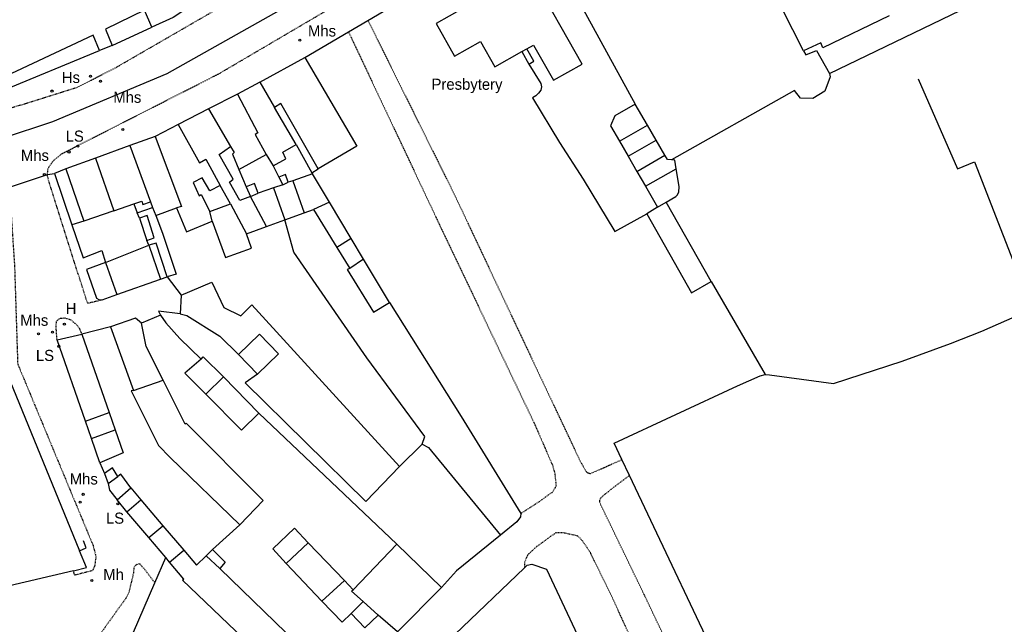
# Model space of a CAD drawing. Header units: metres. Extents: x 611948 to 1225781, y 656699 to 1316021.
# Tile 75 of 169: x 612887 to 613065, y 658626 to 658734. Entities that reach past the tile are written whole.
import ezdxf

# ---------------------------------------------------------------- set-up
doc = ezdxf.new("R2010")
doc.units = ezdxf.units.M
doc.linetypes.add('4696-12$0$PECK', pattern=[0.2, 0.1, -0.1])
for name, color, linetype in [('4696-12$0$BLD_INN_W', 253, 'Continuous'), ('4696-12$0$BLD_OTL_P', 253, 'Continuous'), ('4696-12$0$BLD_OTL_S', 253, 'Continuous'), ('4696-12$0$GEN_LIN_D', 253, 'Continuous'), ('4696-12$0$GEN_PCK_D', 253, '4696-12$0$PECK'), ('4696-12$0$OTHER_SYM', 253, 'Continuous'), ('4696-12$0$POLE_SYMB', 253, 'Continuous'), ('4696-12$0$ROADS', 253, 'Continuous'), ('4696-12$0$ROADS_CTR', 253, 'Continuous'), ('4696-12$0$ROADS_PCK', 253, '4696-12$0$PECK')]:
    doc.layers.add(name, color=color, linetype=linetype)
doc.styles.add('4696-12$0$STANDARD', font='txt')

# ---------------------------------------------------------------- blocks, each defined once
blk = doc.blocks.new('4696-12$0$13', base_point=(160450.170478, 242323.105036))
blk.add_circle((160450.170478, 242323.105036), 0.187958)
blk = doc.blocks.new('4696-12')
at = {"layer": '4696-12$0$BLD_INN_W', "flags": 128}
for points in [[(612977.943, 658728.718), (612978.833, 658729.218)], [(612930.763, 658723.192), (612933.417, 658718.672)], [(612926.692, 658721.076), (612930.377, 658714.089), (612929.926, 658713.774), (612931.885, 658710.185)], [(612921.526, 658718.407), (612925.477, 658711.62)], [(613000.572, 658715.481), (612998.371, 658719.275)], [(612916.035, 658715.57), (612919.901, 658708.654), (612921.03, 658709.339), (612923.572, 658704.593)], [(612995.542, 658712.58), (613000.572, 658715.481)], [(613002.134, 658712.789), (613000.572, 658715.481)], [(612911.897, 658713.433), (612916.643, 658700.784), (612915.733, 658700.586)], [(612997.097, 658709.882), (613002.134, 658712.789)], [(613003.708, 658710.074), (613002.134, 658712.789)], [(612907.32, 658711.779), (612911.036, 658701.628)], [(612901.135, 658709.544), (612904.466, 658700.037)], [(612998.692, 658707.115), (613003.708, 658710.074)], [(613004.933, 658709.21), (613004.177, 658709.266), (613003.708, 658710.074)], [(613000.207, 658704.489), (613005.771, 658707.596)], [(612933.199, 658704.147), (612935.262, 658698.403)], [(612934.874, 658704.711), (612935.88, 658705.191)], [(612936.662, 658705.46), (612938.756, 658699.675)], [(612929.076, 658702.603), (612930.435, 658703.217)], [(612931.965, 658697.202), (612929.076, 658702.603)], [(612904.466, 658700.037), (612908.017, 658701.289)], [(612908.017, 658701.289), (612909.458, 658701.796), (612909.675, 658701.141), (612911.036, 658701.628)], [(612908.017, 658701.289), (612908.631, 658699.691)], [(612911.036, 658701.628), (612911.414, 658700.62)], [(612925.447, 658701.28), (612928.334, 658695.881)], [(612943.281, 658701.569), (612940.432, 658700.285)], [(613002.381, 658700.716), (613003.938, 658701.563)], [(612904.466, 658700.037), (612899.019, 658698.19)], [(612909.043, 658698.688), (612910.399, 658694.704)], [(612922.187, 658698.186), (612921.717, 658699.929)], [(612947.212, 658695.013), (612944.635, 658693.445)], [(612902.925, 658690.708), (612910.733, 658693.836)], [(612910.733, 658693.836), (612912.823, 658687.689)], [(612949.415, 658691.338), (612946.964, 658689.656)], [(612907.964, 658667.672), (612913.306, 658669.523)], [(612899.339, 658662.097), (612903.592, 658663.669)], [(612900.431, 658658.974), (612904.674, 658660.575)], [(612906.806, 658645.799), (612909.33, 658647.952)], [(612910.728, 658641.153), (612913.291, 658643.28)], [(612935.475, 658636.454), (612939.479, 658640.193)], [(612914.47, 658636.722), (612917.028, 658638.872)], [(612921.077, 658637.82), (612923.523, 658635.57)], [(612941.942, 658629.698), (612945.972, 658633.408)], [(612949.345, 658629.607), (612947.266, 658631.47), (612947.561, 658631.749)], [(612947.21, 658627.481), (612949.345, 658629.607)], [(612949.345, 658629.607), (612952.062, 658627.181)]]:
    blk.add_lwpolyline(points, dxfattribs=at)
at = {"layer": '4696-12$0$BLD_OTL_P', "flags": 128}
for points in [[(612908.631, 658699.691), (612911.414, 658700.62)], [(612909.043, 658698.688), (612908.631, 658699.691)], [(612910.399, 658694.704), (612911.71, 658695.164), (612910.429, 658699.175), (612909.043, 658698.688)], [(612912.077, 658694.221), (612910.733, 658693.836)], [(612898.649, 658677.809), (612903.592, 658663.669)], [(612926.903, 658674.127), (612930.326, 658670.577)], [(612907.558, 658667.561), (612912.473, 658657.71), (612914.578, 658655.596), (612927.162, 658643.448)], [(612927.162, 658643.448), (612931.36, 658647.832)], [(612947.561, 658631.749), (612955.41, 658639.972)], [(612917.028, 658638.872), (612919.344, 658636.14)], [(612935.475, 658636.454), (612933.089, 658639.085)], [(612947.21, 658627.481), (612945.569, 658625.91), (612941.942, 658629.698)]]:
    blk.add_lwpolyline(points, dxfattribs=at)
at = {"layer": '4696-12$0$BLD_OTL_S', "flags": 128}
for points in [[(612980.825, 658751.345), (612998.371, 658719.275)], [(612978.833, 658729.218), (612980.069, 658729.914), (612983.65, 658723.551), (612988.807, 658726.453), (612979.781, 658742.496), (612978.093, 658741.546), (612977.654, 658742.326), (612972.057, 658739.178), (612971.791, 658739.652), (612966.906, 658736.904), (612967.172, 658736.43), (612962.501, 658733.802), (612965.825, 658727.894), (612970.496, 658730.522), (612973.058, 658725.97), (612977.943, 658728.718)], [(613028.718, 658728.876), (613022.941, 658740.276)], [(612911.316, 658733.16), (612909.955, 658736.178), (612902.967, 658732.775), (612904.148, 658729.853)], [(612917.579, 658736.502), (612915.14, 658734.893), (612911.316, 658733.16)], [(612901.882, 658728.915), (612900.704, 658731.709), (612882.9, 658723.346), (612883.336, 658721.932)], [(612904.148, 658729.853), (612901.882, 658728.915)], [(612977.943, 658728.718), (612979.204, 658726.478)], [(612979.204, 658726.478), (612980.093, 658726.979), (612978.833, 658729.218)], [(613028.718, 658728.876), (613029.097, 658728.128), (613031.038, 658728.953), (613033.368, 658724.765)], [(612930.763, 658723.192), (612938.833, 658727.684)], [(612938.833, 658727.684), (612948.235, 658711.662), (612941.237, 658707.594)], [(613033.368, 658724.765), (613033.487, 658724.184), (613032.52, 658721.605), (613030.407, 658720.275), (613028.171, 658720.356), (613027.096, 658721.711), (613004.933, 658709.21)], [(612930.763, 658723.192), (612926.692, 658721.076)], [(612930.763, 658723.192), (612933.417, 658718.672)], [(612926.692, 658721.076), (612921.526, 658718.407)], [(612926.692, 658721.076), (612930.377, 658714.089), (612929.926, 658713.774), (612931.885, 658710.185)], [(612921.526, 658718.407), (612916.035, 658715.57)], [(612921.526, 658718.407), (612925.477, 658711.62)], [(612941.237, 658707.594), (612934.529, 658719.373), (612933.417, 658718.672)], [(612937.307, 658711.978), (612933.417, 658718.672)], [(612998.371, 658719.275), (612994.683, 658717.163), (612993.934, 658715.368), (612995.542, 658712.58)], [(613000.572, 658715.481), (612998.371, 658719.275)], [(612916.035, 658715.57), (612911.897, 658713.433)], [(612916.035, 658715.57), (612919.901, 658708.654), (612921.03, 658709.339), (612923.572, 658704.593)], [(613002.134, 658712.789), (613000.572, 658715.481)], [(612911.897, 658713.433), (612907.32, 658711.779)], [(612911.897, 658713.433), (612916.643, 658700.784), (612915.733, 658700.586)], [(613003.708, 658710.074), (613002.134, 658712.789)], [(612907.32, 658711.779), (612901.135, 658709.544)], [(612907.32, 658711.779), (612911.036, 658701.628)], [(612929.076, 658702.603), (612927.136, 658701.901), (612925.261, 658705.188), (612925.935, 658705.737), (612923.399, 658710.203), (612925.477, 658711.62)], [(612925.477, 658711.62), (612926.11, 658710.516), (612925.837, 658710.231), (612926.965, 658707.46)], [(612933.149, 658708.128), (612935.458, 658709.398), (612934.873, 658710.604), (612937.307, 658711.978)], [(612995.542, 658712.58), (612997.097, 658709.882)], [(612901.135, 658709.544), (612895.817, 658707.622)], [(612926.965, 658707.46), (612931.885, 658710.185)], [(612931.885, 658710.185), (612933.149, 658708.128)], [(612997.097, 658709.882), (612998.692, 658707.115)], [(613004.933, 658709.21), (613004.177, 658709.266), (613003.708, 658710.074)], [(613005.771, 658707.596), (613005.501, 658709.168), (613004.933, 658709.21)], [(612895.817, 658707.622), (612899.019, 658698.19)], [(613003.938, 658701.563), (613005.691, 658702.613), (613005.925, 658702.83), (613006.24, 658703.382), (613006.315, 658704.435), (613005.771, 658707.596)], [(612923.572, 658704.593), (612921.713, 658703.612), (612920.367, 658705.946), (612918.708, 658705.148), (612919.827, 658702.707), (612920.178, 658702.944), (612921.717, 658699.929)], [(612935.88, 658705.191), (612935.367, 658706.551), (612934.183, 658706.093)], [(612934.183, 658706.093), (612934.874, 658704.711)], [(612940.217, 658706.681), (612936.662, 658705.46)], [(612943.281, 658701.569), (612940.217, 658706.681)], [(612998.692, 658707.115), (613000.207, 658704.489)], [(612925.447, 658701.28), (612923.572, 658704.593)], [(612930.435, 658703.217), (612929.788, 658704.957), (612928.277, 658704.339)], [(612928.277, 658704.339), (612929.076, 658702.603)], [(612933.199, 658704.147), (612930.435, 658703.217)], [(612934.874, 658704.711), (612933.199, 658704.147)], [(612934.874, 658704.711), (612935.88, 658705.191)], [(612936.662, 658705.46), (612935.88, 658705.191)], [(613000.207, 658704.489), (613002.381, 658700.716)], [(612929.076, 658702.603), (612930.435, 658703.217)], [(612931.965, 658697.202), (612929.076, 658702.603)], [(612911.036, 658701.628), (612911.414, 658700.62)], [(612911.414, 658700.62), (612911.978, 658699.184)], [(612911.978, 658699.184), (612915.733, 658700.586)], [(612915.733, 658700.586), (612917.555, 658696.231), (612922.187, 658698.186)], [(612921.717, 658699.929), (612925.447, 658701.28)], [(612925.447, 658701.28), (612928.334, 658695.881)], [(612938.756, 658699.675), (612940.432, 658700.285)], [(612943.281, 658701.569), (612940.432, 658700.285)], [(612940.432, 658700.285), (612944.635, 658693.445)], [(612947.212, 658695.013), (612943.281, 658701.569)], [(613002.381, 658700.716), (613000.452, 658699.506)], [(613012.047, 658687.285), (613003.938, 658701.563)], [(612935.262, 658698.403), (612938.756, 658699.675)], [(613000.452, 658699.506), (613008.535, 658685.278), (613012.047, 658687.285)], [(612899.019, 658698.19), (612896.849, 658697.508)], [(612896.849, 658697.508), (612898.909, 658691.558), (612902.259, 658692.85), (612902.925, 658690.708)], [(612922.187, 658698.186), (612924.539, 658691.633), (612929.254, 658693.284), (612928.334, 658695.881)], [(612928.334, 658695.881), (612931.965, 658697.202)], [(612931.965, 658697.202), (612935.262, 658698.403)], [(612949.415, 658691.338), (612947.212, 658695.013)], [(612910.733, 658693.836), (612910.399, 658694.704)], [(612914.074, 658688.127), (612912.077, 658694.221)], [(612944.635, 658693.445), (612946.964, 658689.656)], [(612885.052, 658690.008), (612885.703, 658669.479), (612898.275, 658638.778)], [(612902.925, 658690.708), (612904.972, 658684.932)], [(612946.964, 658689.656), (612946.46, 658689.441), (612951.2, 658681.746), (612954.108, 658683.51)], [(612954.108, 658683.51), (612949.415, 658691.338)], [(612912.823, 658687.689), (612914.074, 658688.127)], [(612904.972, 658684.932), (612912.823, 658687.689)], [(612909.403, 658679.795), (612908.367, 658680.687), (612903.853, 658679.141)], [(612903.853, 658679.141), (612907.964, 658667.672)], [(612913.306, 658669.523), (612910.281, 658675.572), (612909.403, 658679.795)], [(612894.2, 658676.798), (612898.649, 658677.809)], [(612930.326, 658670.577), (612934.138, 658674.237), (612930.707, 658677.796), (612926.903, 658674.127)], [(612899.339, 658662.097), (612894.2, 658676.798)], [(612931.36, 658647.832), (612917.466, 658661.756), (612917.293, 658661.549), (612913.306, 658669.523)], [(612924.197, 658670.082), (612921.037, 658666.971)], [(612930.592, 658663.586), (612924.197, 658670.082)], [(612907.964, 658667.672), (612907.558, 658667.561)], [(612921.037, 658666.971), (612927.433, 658660.475), (612930.592, 658663.586)], [(612903.592, 658663.669), (612904.674, 658660.575)], [(612900.431, 658658.974), (612899.339, 658662.097)], [(612904.674, 658660.575), (612906.123, 658656.428), (612901.947, 658654.637)], [(612901.947, 658654.637), (612900.431, 658658.974)], [(612905.177, 658652.166), (612904.203, 658653.695), (612902.752, 658652.672)], [(612902.752, 658652.672), (612903.4, 658650.883)], [(612903.4, 658650.883), (612905.177, 658652.166)], [(612905.015, 658647.92), (612907.481, 658650.133)], [(612907.481, 658650.133), (612909.33, 658647.952)], [(612906.806, 658645.799), (612905.015, 658647.92)], [(612909.33, 658647.952), (612913.291, 658643.28)], [(612910.728, 658641.153), (612906.806, 658645.799)], [(612913.291, 658643.28), (612917.028, 658638.872)], [(612933.089, 658639.085), (612936.977, 658642.806), (612939.479, 658640.193)], [(612913.796, 658637.52), (612910.728, 658641.153)], [(612939.479, 658640.193), (612945.972, 658633.408)], [(612955.41, 658639.972), (612963.506, 658632.145)], [(612897.178, 658635.175), (612899.528, 658635.725), (612898.275, 658638.778)], [(612921.077, 658637.82), (612922.204, 658638.996)], [(612922.204, 658638.996), (612924.514, 658636.684), (612923.523, 658635.57)], [(612914.47, 658636.722), (612913.796, 658637.52)], [(612933.25, 658617.711), (612916.837, 658633.443), (612917.061, 658633.651), (612914.47, 658636.722)], [(612919.344, 658636.14), (612921.077, 658637.82)], [(612941.942, 658629.698), (612935.475, 658636.454)], [(612897.178, 658635.175), (612872.006, 658629.277)], [(612923.523, 658635.57), (612937.491, 658622.036)], [(612945.972, 658633.408), (612947.561, 658631.749)], [(612963.506, 658632.145), (612955.526, 658624.122)], [(612952.062, 658627.181), (612949.684, 658624.897), (612947.21, 658627.481)], [(612955.526, 658624.122), (612952.062, 658627.181)]]:
    blk.add_lwpolyline(points, dxfattribs=at)
at = {"layer": '4696-12$0$GEN_LIN_D', "flags": 128}
for points in [[(612950.225, 658734.342), (612956.029, 658737.739), (612963.432, 658741.913), (612980.825, 658751.345)], [(613033.368, 658724.765), (613070.478, 658742.747)], [(612946.723, 658732.293), (612950.225, 658734.342)], [(613044.13, 658735.165), (613032.179, 658729.431), (613031.801, 658730.313), (613028.718, 658728.876)], [(612904.148, 658729.853), (612911.316, 658733.16)], [(612938.833, 658727.684), (612946.723, 658732.293)], [(612884.131, 658721.594), (612901.882, 658728.915)], [(612979.204, 658726.478), (612981.362, 658722.993), (612981.519, 658722.37), (612981.348, 658721.751), (612980.961, 658721.24), (612980.447, 658720.767), (612979.853, 658720.397), (612984.753, 658712.349), (612989.012, 658705.71), (612994.705, 658696.282), (613000.452, 658699.506)], [(613049.358, 658723.848), (613056.469, 658707.583), (613059.49, 658708.867), (613069.854, 658682.297)], [(612937.307, 658711.978), (612940.103, 658706.889)], [(612895.817, 658707.622), (612893.752, 658706.738)], [(612926.965, 658707.46), (612928.277, 658704.339)], [(612933.149, 658708.128), (612934.183, 658706.093)], [(612940.103, 658706.889), (612941.237, 658707.594)], [(612893.752, 658706.738), (612896.849, 658697.508)], [(612940.103, 658706.889), (612940.217, 658706.681)], [(612911.978, 658699.184), (612913.217, 658695.985), (612915.689, 658688.594), (612914.074, 658688.127)], [(612960.023, 658657.982), (612960.451, 658659.363), (612950.032, 658673.54), (612936.892, 658692.591), (612935.262, 658698.403)], [(612902.925, 658690.708), (612899.539, 658689.463), (612901.302, 658684.268), (612901.714, 658684.048), (612902.351, 658683.96)], [(612914.074, 658688.127), (612916.583, 658684.854)], [(612916.583, 658684.854), (612922.071, 658687.159), (612924.279, 658682.583), (612927.334, 658681.1), (612929.323, 658683.099), (612955.895, 658653.929)], [(613012.047, 658687.285), (613021.812, 658670.502)], [(612902.351, 658683.96), (612904.972, 658684.932)], [(612916.583, 658684.854), (612916.403, 658681.447)], [(612954.108, 658683.51), (612967.028, 658662.935), (612977.773, 658645.462)], [(612912.851, 658681.242), (612909.403, 658679.795)], [(612916.403, 658681.447), (612912.48, 658681.971), (612912.851, 658681.242)], [(612912.851, 658681.242), (612913.797, 658679.815), (612916.321, 658677.025), (612920.162, 658673.298)], [(612916.403, 658681.447), (612917.577, 658681.193), (612923.552, 658677.461), (612926.903, 658674.127)], [(613021.812, 658670.502), (613022.574, 658670.493), (613034.117, 658668.915), (613046.477, 658672.943), (613055.172, 658676.105), (613060.84, 658678.311), (613069.854, 658682.297)], [(612903.853, 658679.141), (612898.649, 658677.809)], [(612920.162, 658673.298), (612920.534, 658673.712), (612924.197, 658670.082)], [(612920.162, 658673.298), (612917.22, 658670.769), (612921.037, 658666.971)], [(612930.326, 658670.577), (612928.08, 658668.999), (612949.833, 658647.624), (612955.895, 658653.929)], [(612995.996, 658655.19), (612994.594, 658658.149), (613016.826, 658668.463), (613020.876, 658670.279), (613021.812, 658670.502)], [(612930.592, 658663.586), (612955.41, 658639.972)], [(612955.895, 658653.929), (612960.023, 658657.982)], [(612960.023, 658657.982), (612961.154, 658657.371), (612974.106, 658641.597)], [(612901.947, 658654.637), (612902.752, 658652.672)], [(612997.348, 658652.335), (612995.996, 658655.19)], [(612907.481, 658650.133), (612905.7, 658652.584), (612905.177, 658652.166)], [(612903.4, 658650.883), (612903.681, 658649.67), (612905.015, 658647.92)], [(613081.7, 658565.507), (613079.833, 658565.323), (613080.759, 658557.797), (613074.148, 658555.774), (613052.144, 658550.088), (613050.472, 658550.097), (613048.785, 658550.481), (613047.687, 658550.917), (613046.964, 658551.301), (613046.297, 658551.775), (613045.696, 658552.331), (613045.172, 658552.959), (613041.878, 658558.451), (613031.071, 658581.105), (613022.039, 658600.419), (613016.027, 658612.888), (612997.348, 658652.335)], [(612977.773, 658645.462), (612977.71, 658644.877), (612977.068, 658643.999), (612974.106, 658641.597)], [(612922.204, 658638.996), (612927.162, 658643.448)], [(612898.275, 658638.778), (612899.479, 658639.268), (612898.955, 658640.575)], [(612974.106, 658641.597), (612966.209, 658635.152), (612963.506, 658632.145)], [(612911.84, 658632.992), (612913.796, 658637.52)], [(612953.358, 658611.653), (612978.443, 658635.672)], [(612978.443, 658635.672), (612978.915, 658636.138), (612979.775, 658636.335), (612982.385, 658635.452), (613013.976, 658568.184), (613025.361, 658543.434), (613013.804, 658528.195), (613012.382, 658525.801), (613010.709, 658523.276), (613005.777, 658515.268), (613000.785, 658506.111)], [(612896.275, 658597.347), (612900.31, 658607.027), (612904.157, 658615.209), (612911.84, 658632.992)]]:
    blk.add_lwpolyline(points, dxfattribs=at)
at = {"layer": '4696-12$0$GEN_PCK_D', "flags": 128}
for points in [[(612950.225, 658734.342), (612965.829, 658702.894), (612988.492, 658654.84), (612989.627, 658652.884), (612990.318, 658652.67), (612995.996, 658655.19)], [(612946.723, 658732.293), (612963.527, 658696.645), (612980.268, 658661.572), (612983.451, 658654.224), (612983.888, 658652.785), (612984.116, 658650.452), (612983.505, 658649.347), (612980.804, 658647.434), (612977.773, 658645.462)], [(612902.351, 658683.96), (612899.697, 658683.345), (612893.096, 658704.184), (612892.493, 658706.229), (612892.505, 658706.59)], [(612884.563, 658703.937), (612885.815, 658701.259), (612886.551, 658690.056), (612887.109, 658672.458), (612900.69, 658639.743), (612901.209, 658637.738), (612900.987, 658636.072), (612900.613, 658635.182), (612897.375, 658634.358), (612897.178, 658635.175)], [(612894.2, 658676.798), (612894.025, 658679.374), (612894.15, 658680.181), (612894.755, 658680.691), (612895.593, 658680.719), (612896.625, 658680.427), (612897.77, 658679.487), (612898.224, 658678.813), (612898.649, 658677.809)], [(613138.45, 658522.776), (613139.886, 658510.46), (613138.763, 658508.353), (613137.614, 658507.489), (613134.909, 658506.821), (613126.953, 658505.911), (613117.348, 658505.812), (613115.792, 658505.944), (613113.963, 658506.345), (613112.208, 658507), (613110.298, 658508.072), (613107.467, 658510.092), (613104.814, 658512.34), (613101.994, 658515.835), (613099.726, 658518.504), (613097.348, 658521.552), (613094.879, 658525.257), (613082.731, 658541.202), (613081.602, 658542.288), (613080.403, 658543.296), (613079.139, 658544.222), (613077.816, 658545.062), (613077.272, 658545.373), (613076.619, 658545.609), (613074.837, 658546.033), (613073.39, 658546.272), (613070.833, 658546.477), (613068.635, 658546.433), (613065.146, 658546.84), (613056.215, 658546.341), (613049.553, 658546.603), (613045.033, 658547.672), (613043.916, 658548.104), (613041.144, 658549.471), (613038.811, 658551.017), (613037.905, 658551.953), (613036.886, 658553.223), (613036.169, 658554.31), (613035.545, 658555.454), (613034.79, 658557.255), (613019.105, 658590.523), (613000.227, 658630.378), (612992.008, 658647.398), (612992.042, 658648.161), (612992.988, 658649.02), (612997.348, 658652.335)], [(612983.629, 658456.694), (612986.168, 658463.781), (612989.288, 658470.961), (612991.034, 658474.81), (612994.748, 658481.572), (612997.272, 658484.649), (613000.407, 658487.716), (613003.372, 658490.371), (613011.784, 658497.21), (613012.052, 658497.749), (613011.51, 658501.947), (613012.04, 658505.936), (613012.549, 658509.251), (613012.929, 658511.036), (613013.527, 658513.006), (613014.296, 658514.916), (613015.23, 658516.751), (613017.677, 658520.319), (613019.943, 658524.001), (613024.353, 658528.829), (613028.14, 658532.61), (613030.987, 658535.97), (613031.622, 658536.843), (613032.444, 658538.441), (613032.944, 658540.167), (613033.098, 658541.598), (613033.094, 658544.387), (613032.994, 658545.742), (613032.755, 658547.079), (613032.379, 658548.385), (613031.87, 658549.645), (613024.415, 658565.896), (613016.181, 658583.576), (613010.943, 658594.334), (612999.326, 658619.232), (612994.338, 658630.174), (612990.297, 658638.444), (612988.853, 658640.597), (612988.047, 658641.418), (612985.495, 658641.972), (612984.046, 658641.991), (612980.62, 658639.504), (612979.026, 658638.046), (612978.422, 658636.636), (612978.443, 658635.672)], [(612911.84, 658632.992), (612910.038, 658635.354), (612909.158, 658636.338), (612908.737, 658636.385), (612908.213, 658636.044), (612908.035, 658635.676), (612907.969, 658634.755), (612907.158, 658631.318), (612906.567, 658630.152), (612902.032, 658623.814), (612896.241, 658615.189), (612895.807, 658614.316), (612890.7, 658602.612), (612890.616, 658602.162), (612890.639, 658600.946), (612891.459, 658599.575), (612891.825, 658599.196), (612896.275, 658597.347)]]:
    blk.add_lwpolyline(points, dxfattribs=at)
at = {"layer": '4696-12$0$ROADS', "flags": 128}
for points in [[(612950.225, 658734.342), (612956.029, 658737.739), (612963.432, 658741.913), (612980.825, 658751.345)], [(612917.579, 658736.502), (612915.14, 658734.893), (612911.316, 658733.16)], [(612946.723, 658732.293), (612950.225, 658734.342)], [(612904.148, 658729.853), (612911.316, 658733.16)], [(612938.833, 658727.684), (612946.723, 658732.293)], [(612884.131, 658721.594), (612901.882, 658728.915)], [(612904.148, 658729.853), (612901.882, 658728.915)], [(612930.763, 658723.192), (612938.833, 658727.684)], [(612930.763, 658723.192), (612926.692, 658721.076)], [(612926.692, 658721.076), (612921.526, 658718.407)], [(612921.526, 658718.407), (612916.035, 658715.57)], [(612916.035, 658715.57), (612911.897, 658713.433)], [(612911.897, 658713.433), (612907.32, 658711.779)], [(612907.32, 658711.779), (612901.135, 658709.544)], [(612901.135, 658709.544), (612895.817, 658707.622)], [(612895.817, 658707.622), (612893.752, 658706.738)], [(612884.563, 658703.937), (612892.505, 658706.59)], [(612892.505, 658706.59), (612893.752, 658706.738)]]:
    blk.add_lwpolyline(points, dxfattribs=at)
at = {"layer": '4696-12$0$ROADS_CTR', "flags": 128}
blk.add_lwpolyline([(612824.196, 658702.608), (612874.317, 658710.73), (612884.403, 658713.105), (612893.438, 658716.102), (612914.048, 658724.8), (612992.876, 658769.205), (613023.153, 658784.454), (613035.777, 658787.979)], dxfattribs=at)
at = {"layer": '4696-12$0$ROADS_PCK', "flags": 128}
for points in [[(612790.26, 658709.82), (612801.469, 658711.533), (612805.377, 658702.556), (612825.209, 658705.783), (612847.758, 658709.728), (612874.871, 658715.195), (612878.759, 658716.32), (612898.036, 658722.379), (612904.794, 658725.853), (612929.631, 658740.213), (612946.495, 658749.776), (612960.167, 658757.719), (612974.07, 658765.566), (612995.193, 658776.644), (613016.472, 658787.649), (613027.553, 658793.199), (613031.518, 658795.445), (613035.052, 658797.655), (613038.157, 658799.755), (613041.306, 658802.11), (613050.12, 658810.329), (613062.973, 658824.402), (613073.142, 658837.046), (613078.346, 658843.118)], [(612892.505, 658706.59), (612892.539, 658707.601), (612893.474, 658708.994), (612895.072, 658710.324), (612923.363, 658724.733), (612943.78, 658736.736), (612951.259, 658740.988), (612958.666, 658744.934), (612968.566, 658749.976), (612979.913, 658756.192), (612989.486, 658761.049), (612997.022, 658764.998), (613011.319, 658772.244), (613022.096, 658776.645), (613027.52, 658778.388), (613034.073, 658780.766), (613038.336, 658782.155), (613048.459, 658785.118), (613056.571, 658787.047), (613071.841, 658790.402), (613095.438, 658794.065), (613104.336, 658794.894), (613112.28, 658795.269), (613132.165, 658795.549), (613144.687, 658795.142)]]:
    blk.add_lwpolyline(points, dxfattribs=at)
at = {"layer": '4696-12$0$OTHER_SYM'}
for p in [(612937.966, 658730.791), (612900.23, 658724.281), (612902.027, 658723.38), (612893.302, 658721.615), (612906.052, 658714.704), (612896.361, 658710.632), (612891.927, 658706.571), (612895.531, 658679.6), (612890.869, 658677.854), (612893.399, 658678.177), (612898.926, 658648.934), (612898.38, 658647.506), (612900.474, 658633.405)]:
    blk.add_blockref('4696-12$0$13', p, dxfattribs=at)
at = {"layer": '4696-12$0$POLE_SYMB'}
for p in [(612897.938, 658711.681), (612894.523, 658675.6), (612905.16, 658647.205)]:
    blk.add_blockref('4696-12$0$13', p, dxfattribs=at)
at = {"layer": '4696-12$0$BLD_OTL_S', "style": '4696-12$0$STANDARD'}
blk.add_text('Presbytery', height=2, rotation=-0.1, dxfattribs=at).set_placement((612961.683, 658721.857))
at = {"layer": '4696-12$0$OTHER_SYM', "style": '4696-12$0$STANDARD'}
for s, p in [('Mhs', (612939.424, 658731.458)), ('Hs', (612895.07, 658723.072)), ('Mhs', (612904.344, 658719.506)), ('Mhs', (612887.692, 658709.025))]:
    blk.add_text(s, height=2, rotation=-0.1, dxfattribs=at).set_placement(p)
for s, p in [('H', (612895.765, 658681.414)), ('Mhs', (612887.58, 658679.31)), ('Mhs', (612896.496, 658650.707)), ('Mh', (612902.535, 658633.481))]:
    blk.add_text(s, height=2, dxfattribs=at).set_placement(p)
at = {"layer": '4696-12$0$POLE_SYMB', "style": '4696-12$0$STANDARD'}
blk.add_text('LS', height=2, rotation=-0.1, dxfattribs=at).set_placement((612895.761, 658712.498))
for p in [(612890.398, 658672.974), (612903.02, 658643.641)]:
    blk.add_text('LS', height=2, dxfattribs=at).set_placement(p)
blk = doc.blocks.new('OS Mapping')
blk.add_blockref('4696-12', (0, 0))

msp = doc.modelspace()

# ---------------------------------------------------------------- block references
msp.add_blockref('OS Mapping', (0, 0))

doc.saveas('drawing.dxf')
